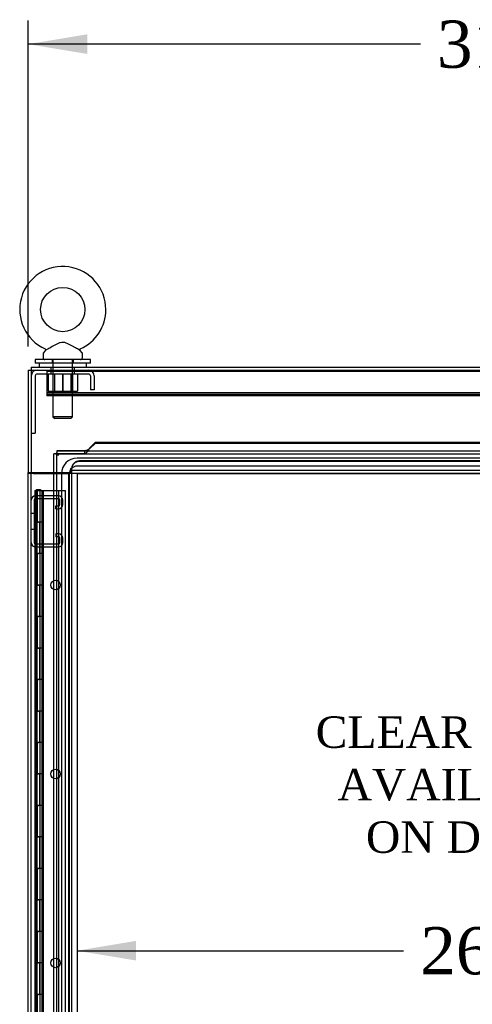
# Model space of a CAD drawing. Header units: inches. Extents: x 1 to 299, y -2 to 199.
# Tile 38 of 68: x 63 to 77, y 114 to 145. Entities that reach past the tile are written whole.
import ezdxf
from ezdxf.enums import TextEntityAlignment as Align
from ezdxf.lldxf.tags import DXFTag

# ---------------------------------------------------------------- set-up
doc = ezdxf.new("R2010")
doc.units = ezdxf.units.IN
doc.header["$MEASUREMENT"] = 0
for name, color, linetype in [('COM50677-1', 7, 'Continuous'), ('COM53933-2', 7, 'Continuous'), ('COM53955-2', 7, 'Continuous'), ('COM53964-2', 7, 'Continuous'), ('COM54746-60', 7, 'Continuous'), ('COM56144', 7, 'Continuous'), ('COM70220', 7, 'Continuous'), ('COM71178-1', 7, 'Continuous'), ('Default', 7, 'Continuous'), ('DV3_Default', 7, 'Continuous'), ('NTS18024', 7, 'Continuous'), ('SCS86414', 7, 'Continuous'), ('WAF25377', 7, 'Continuous'), ('WAM254785', 7, 'Continuous')]:
    doc.layers.add(name, color=color, linetype=linetype)
doc.styles.add('SEACAD_Times_New_Roman', font='times.ttf')
tags = doc.linetypes.add('HIDDEN2', pattern=[0.1875, 0.125, -0.0625]).pattern_tags.tags
tags[6:7] = [DXFTag(74, 4), DXFTag(75, 0), DXFTag(340, '0'), DXFTag(46, 0.0), DXFTag(50, 0.0), DXFTag(44, 0.0), DXFTag(45, 0.0)]
tags[4:5] = [DXFTag(74, 4), DXFTag(75, 0), DXFTag(340, '0'), DXFTag(46, 0.0), DXFTag(50, 0.0), DXFTag(44, 0.0), DXFTag(45, 0.0)]
doc.dimstyles.new('HAMMOND_(STH_-_300x200)', dxfattribs={"dimtxt": 1.5, "dimasz": 1.875, "dimexe": 0.75, "dimexo": 0.75, "dimgap": 0.375, "dimtad": 0, "dimtih": 1, "dimtoh": 1, "dimzin": 0, "dimdsep": 46, "dimtxsty": 'SEACAD_Times_New_Roman', "dimblk1": '_SE_FILLED', "dimblk2": '_SE_FILLED', "dimsah": 1, "dimcen": 0.75, "dimadec": 0, "dimazin": 0, "dimtfac": 0.8, "dimtofl": 0, "dimtmove": 0, "dimatfit": 3, "dimfxl": 1, "dimtolj": 1, "dimtzin": 0, "dimarcsym": 0})

# ---------------------------------------------------------------- blocks, each defined once
blk = doc.blocks.new('SE2')
at = {"layer": 'COM50677-1', "color": 7, "linetype": 'HIDDEN2'}
for p, q in [((63.192, 133.855), (63.192, 132.04)), ((64.882, 133.915), (63.252, 133.915)), ((63.692, 134.04), (63.692, 133.915)), ((64.442, 133.915), (64.442, 134.04)), ((64.942, 133.855), (64.942, 133.415)), ((65.067, 133.855), (65.067, 133.415)), ((65.067, 133.415), (64.942, 133.415)), ((63.067, 132.04), (63.192, 132.04))]:
    blk.add_line(p, q, dxfattribs=at)
for centre, radius, start, end in [((63.252, 133.855), 0.185, 90, 180), ((63.252, 133.855), 0.06, 90, 180), ((64.882, 133.855), 0.185, 0, 90), ((64.882, 133.855), 0.06, 0, 90)]:
    blk.add_arc(centre, radius, start, end, dxfattribs=at)
at = {"layer": 'COM53933-2', "color": 7, "linetype": 'Continuous'}
for p, q in [((63.067, 134.135), (93.937, 134.135)), ((63.067, 134.135), (63.067, 133.992)), ((63.067, 133.992), (63.067, 130.79)), ((63.067, 130.79), (63.784, 130.79))]:
    blk.add_line(p, q, dxfattribs=at)
at = {"layer": 'COM53933-2', "color": 7, "linetype": 'HIDDEN2'}
for p, q in [((63.067, 134.04), (93.937, 134.04)), ((63.692, 134.135), (63.692, 134.04)), ((64.442, 134.04), (64.442, 134.135)), ((91.407, 131.157), (64.597, 131.157)), ((91.407, 131.14), (64.597, 131.14)), ((63.784, 130.79), (64.317, 130.79)), ((64.317, 130.903), (64.317, 130.79)), ((64.348, 130.928), (64.347, 130.91)), ((64.347, 130.91), (64.347, 130.76)), ((91.657, 130.855), (64.347, 130.855)), ((91.657, 130.76), (64.347, 130.76))]:
    blk.add_line(p, q, dxfattribs=at)
blk.add_arc((64.332, 130.903), 0.015, 0, 180, dxfattribs=at)
for centre, major_axis, start_param, end_param in [((64.597, 130.91), (0.25, 0), 1.570796, 3.06971), ((64.597, 130.894), (-0.25, 0), 4.712389, 6.211302)]:
    blk.add_ellipse(centre, major_axis=major_axis, ratio=0.984808, start_param=start_param, end_param=end_param, dxfattribs=at)
at = {"layer": 'COM53955-2', "color": 7, "linetype": 'Continuous'}
for p, q in [((64.92, 131.565), (65.109, 131.748)), ((64.92, 131.541), (65.109, 131.723)), ((65.109, 131.748), (65.109, 131.723)), ((65.109, 131.748), (77.913, 131.748)), ((65.109, 131.723), (77.913, 131.723)), ((63.84, 131.385), (63.784, 131.385)), ((63.784, 69.043), (63.784, 131.385)), ((63.879, 131.385), (63.84, 131.385)), ((63.879, 131.48), (63.879, 131.424)), ((63.879, 131.48), (92.064, 131.48)), ((63.879, 131.48), (63.879, 131.48)), ((64.754, 131.48), (63.879, 131.48)), ((63.879, 131.385), (63.879, 131.424)), ((63.92, 131.345), (63.879, 131.385)), ((64.92, 131.541), (64.92, 131.565)), ((63.927, 131.337), (63.927, 131.338)), ((63.927, 131.337), (63.927, 131.337)), ((63.927, 131.337), (63.927, 131.337)), ((63.927, 131.337), (63.927, 131.337))]:
    blk.add_line(p, q, dxfattribs=at)
at = {"layer": 'COM53955-2', "color": 7, "linetype": 'HIDDEN2'}
for p, q in [((64.754, 131.386), (63.879, 131.386)), ((63.879, 131.385), (92.064, 131.385)), ((63.879, 69.043), (63.879, 131.385)), ((63.922, 131.342), (63.92, 131.345)), ((64.754, 131.48), (64.754, 131.386)), ((64.888, 131.518), (64.888, 131.525))]:
    blk.add_line(p, q, dxfattribs=at)
at = {"layer": 'COM53955-2', "color": 7, "linetype": 'Continuous'}
for centre, radius, start, end in [((64.349, 132.208), 0.967, 238.2614, 244.1309), ((62.95, 130.857), 1.088, 26.1959, 31.4118)]:
    blk.add_arc(centre, radius, start, end, dxfattribs=at)
blk.add_open_spline([(64.92, 131.541), (64.906, 131.534), (64.892, 131.527), (64.865, 131.513), (64.851, 131.506), (64.823, 131.495), (64.809, 131.49), (64.782, 131.483), (64.768, 131.481), (64.754, 131.48)], degree=3, knots=[0, 0, 0, 0, 0.25, 0.25, 0.5, 0.5, 0.75, 0.75, 1, 1, 1, 1], dxfattribs=at)
at = {"layer": 'COM53955-2', "color": 7, "linetype": 'HIDDEN2'}
blk.add_open_spline([(64.888, 131.518), (64.885, 131.513), (64.882, 131.508), (64.865, 131.483), (64.851, 131.463), (64.823, 131.429), (64.809, 131.415), (64.782, 131.394), (64.768, 131.388), (64.754, 131.386)], degree=3, knots=[0.1915139, 0.1915139, 0.1915139, 0.1915139, 0.25, 0.25, 0.5, 0.5, 0.75, 0.75, 1, 1, 1, 1], dxfattribs=at)
at = {"layer": 'COM53955-2', "color": 7, "linetype": 'Continuous'}
blk.add_open_spline([(64.92, 131.565), (64.909, 131.55), (64.899, 131.534), (64.888, 131.518)], degree=3, dxfattribs=at)
at = {"layer": 'COM53964-2', "color": 7, "linetype": 'HIDDEN2'}
for p, q in [((63.162, 129.911), (63.162, 128.562)), ((63.929, 130.049), (63.205, 130.049)), ((63.929, 129.954), (63.205, 129.954)), ((63.972, 129.773), (63.972, 129.911)), ((64.067, 129.773), (64.067, 129.911)), ((63.162, 129.487), (63.067, 129.487)), ((63.846, 129.73), (63.929, 129.73)), ((63.846, 129.635), (63.846, 129.73)), ((63.846, 129.635), (63.929, 129.635)), ((63.067, 128.987), (63.162, 128.987)), ((63.929, 128.838), (63.846, 128.838)), ((63.846, 128.838), (63.846, 128.743)), ((63.929, 128.743), (63.846, 128.743)), ((63.972, 128.562), (63.972, 128.7)), ((64.067, 128.562), (64.067, 128.7)), ((63.205, 128.519), (63.929, 128.519)), ((63.205, 128.424), (63.929, 128.424))]:
    blk.add_line(p, q, dxfattribs=at)
for centre, radius, start, end in [((63.205, 129.911), 0.138, 90, 180), ((63.205, 129.911), 0.043, 90, 180), ((63.929, 129.911), 0.138, 0, 90), ((63.929, 129.911), 0.043, 0, 90), ((63.929, 129.773), 0.043, 270, 0), ((63.929, 129.773), 0.138, 270, 0), ((63.205, 128.562), 0.138, 180, 270), ((63.205, 128.562), 0.043, 180, 270), ((63.929, 128.7), 0.138, 0, 90), ((63.929, 128.7), 0.043, 0, 90), ((63.929, 128.562), 0.043, 270, 0), ((63.929, 128.562), 0.138, 270, 0)]:
    blk.add_arc(centre, radius, start, end, dxfattribs=at)
at = {"layer": 'COM54746-60', "color": 7, "linetype": 'Continuous'}
for p, q in [((63.182, 130.214), (63.416, 130.214)), ((63.182, 130.214), (63.182, 129.214)), ((63.237, 130.223), (63.237, 130.249)), ((63.237, 130.249), (63.287, 130.249)), ((63.287, 130.223), (63.237, 130.223)), ((63.249, 130.223), (63.249, 130.214)), ((63.287, 130.249), (63.312, 130.249)), ((63.287, 130.223), (63.312, 130.223)), ((63.312, 130.249), (63.362, 130.249)), ((63.362, 130.223), (63.312, 130.223)), ((63.349, 130.214), (63.349, 130.223)), ((63.362, 130.249), (63.362, 130.223)), ((63.416, 130.214), (63.784, 130.214)), ((63.416, 129.214), (63.416, 130.214)), ((63.182, 129.214), (63.299, 129.214)), ((63.182, 129.214), (63.182, 128.214)), ((63.299, 129.214), (63.182, 129.214)), ((63.416, 129.214), (63.299, 129.214)), ((63.182, 128.214), (63.299, 128.214)), ((63.299, 128.214), (63.182, 128.214)), ((63.182, 128.214), (63.182, 127.214)), ((63.416, 128.214), (63.299, 128.214)), ((63.416, 127.214), (63.416, 128.214)), ((63.182, 127.214), (63.299, 127.214)), ((63.182, 127.214), (63.182, 126.214)), ((63.299, 127.214), (63.182, 127.214)), ((63.416, 127.214), (63.299, 127.214)), ((63.182, 126.214), (63.299, 126.214)), ((63.299, 126.214), (63.182, 126.214)), ((63.182, 126.214), (63.182, 125.214)), ((63.416, 126.214), (63.299, 126.214)), ((63.416, 125.214), (63.416, 126.214)), ((63.182, 125.214), (63.299, 125.214)), ((63.182, 125.214), (63.182, 124.214)), ((63.299, 125.214), (63.182, 125.214)), ((63.416, 125.214), (63.299, 125.214)), ((63.182, 124.214), (63.299, 124.214)), ((63.299, 124.214), (63.182, 124.214)), ((63.182, 124.214), (63.182, 123.214)), ((63.416, 124.214), (63.299, 124.214)), ((63.416, 123.214), (63.416, 124.214)), ((63.182, 123.214), (63.299, 123.214)), ((63.182, 123.214), (63.182, 122.214)), ((63.299, 123.214), (63.182, 123.214)), ((63.416, 123.214), (63.299, 123.214)), ((63.182, 122.214), (63.299, 122.214)), ((63.299, 122.214), (63.182, 122.214)), ((63.182, 122.214), (63.182, 121.214)), ((63.416, 122.214), (63.299, 122.214)), ((63.416, 121.214), (63.416, 122.214)), ((63.182, 121.214), (63.299, 121.214)), ((63.182, 121.214), (63.182, 120.214)), ((63.299, 121.214), (63.182, 121.214)), ((63.416, 121.214), (63.299, 121.214)), ((63.182, 120.214), (63.299, 120.214)), ((63.299, 120.214), (63.182, 120.214)), ((63.182, 120.214), (63.182, 119.214)), ((63.416, 120.214), (63.299, 120.214)), ((63.416, 119.214), (63.416, 120.214)), ((63.182, 119.214), (63.299, 119.214)), ((63.182, 119.214), (63.182, 118.214)), ((63.299, 119.214), (63.182, 119.214)), ((63.416, 119.214), (63.299, 119.214)), ((63.182, 118.214), (63.299, 118.214)), ((63.299, 118.214), (63.182, 118.214)), ((63.182, 118.214), (63.182, 117.214)), ((63.416, 118.214), (63.299, 118.214)), ((63.416, 117.214), (63.416, 118.214)), ((63.182, 117.214), (63.299, 117.214)), ((63.182, 117.214), (63.182, 116.214)), ((63.299, 117.214), (63.182, 117.214)), ((63.416, 117.214), (63.299, 117.214)), ((63.182, 116.214), (63.299, 116.214)), ((63.299, 116.214), (63.182, 116.214)), ((63.182, 116.214), (63.182, 115.214)), ((63.416, 116.214), (63.299, 116.214)), ((63.416, 115.214), (63.416, 116.214)), ((63.182, 115.214), (63.299, 115.214)), ((63.182, 115.214), (63.182, 114.214)), ((63.299, 115.214), (63.182, 115.214)), ((63.416, 115.214), (63.299, 115.214)), ((63.182, 114.214), (63.299, 114.214)), ((63.299, 114.214), (63.182, 114.214)), ((63.182, 114.214), (63.182, 113.214)), ((63.416, 114.214), (63.299, 114.214)), ((63.416, 113.214), (63.416, 114.214))]:
    blk.add_line(p, q, dxfattribs=at)
at = {"layer": 'COM54746-60', "color": 7, "linetype": 'HIDDEN2'}
for p, q in [((63.22, 129.214), (63.22, 130.214)), ((63.244, 130.214), (63.244, 129.214)), ((63.249, 130.214), (63.249, 70.214)), ((63.263, 129.214), (63.263, 130.214)), ((63.349, 70.214), (63.349, 130.214)), ((63.354, 129.214), (63.354, 130.214)), ((63.416, 129.214), (63.416, 130.214)), ((63.432, 70.214), (63.432, 130.214)), ((63.457, 70.214), (63.457, 130.214)), ((63.784, 130.214), (63.879, 130.214)), ((63.879, 130.214), (63.941, 130.214)), ((63.941, 70.214), (63.941, 130.214)), ((63.941, 130.214), (64.151, 130.214)), ((64.151, 70.214), (64.151, 130.214)), ((63.22, 128.214), (63.22, 129.214)), ((63.244, 129.214), (63.244, 128.214)), ((63.333, 129.214), (63.333, 128.214)), ((63.354, 128.214), (63.354, 129.214)), ((63.354, 128.214), (63.354, 129.214)), ((63.416, 129.214), (63.416, 129.214)), ((63.416, 128.214), (63.416, 129.214)), ((63.416, 128.214), (63.416, 129.214)), ((63.416, 129.214), (63.416, 129.214)), ((63.22, 127.214), (63.22, 128.214)), ((63.244, 128.214), (63.244, 127.214)), ((63.263, 127.214), (63.263, 128.214)), ((63.354, 127.214), (63.354, 128.214)), ((63.416, 128.214), (63.416, 128.214)), ((63.416, 128.214), (63.416, 128.214)), ((63.416, 127.214), (63.416, 128.214)), ((63.22, 126.214), (63.22, 127.214)), ((63.244, 127.214), (63.244, 126.214)), ((63.333, 127.214), (63.333, 126.214)), ((63.354, 126.214), (63.354, 127.214)), ((63.354, 126.214), (63.354, 127.214)), ((63.416, 127.214), (63.416, 127.214)), ((63.416, 126.214), (63.416, 127.214)), ((63.416, 126.214), (63.416, 127.214)), ((63.416, 127.214), (63.416, 127.214)), ((63.22, 125.214), (63.22, 126.214)), ((63.244, 126.214), (63.244, 125.214)), ((63.263, 125.214), (63.263, 126.214)), ((63.354, 125.214), (63.354, 126.214)), ((63.416, 126.214), (63.416, 126.214)), ((63.416, 126.214), (63.416, 126.214)), ((63.416, 125.214), (63.416, 126.214)), ((63.22, 124.214), (63.22, 125.214)), ((63.244, 125.214), (63.244, 124.214)), ((63.333, 125.214), (63.333, 124.214)), ((63.354, 124.214), (63.354, 125.214)), ((63.354, 124.214), (63.354, 125.214)), ((63.416, 125.214), (63.416, 125.214)), ((63.416, 124.214), (63.416, 125.214)), ((63.416, 124.214), (63.416, 125.214)), ((63.416, 125.214), (63.416, 125.214)), ((63.22, 123.214), (63.22, 124.214)), ((63.244, 124.214), (63.244, 123.214)), ((63.263, 123.214), (63.263, 124.214)), ((63.354, 123.214), (63.354, 124.214)), ((63.416, 124.214), (63.416, 124.214)), ((63.416, 124.214), (63.416, 124.214)), ((63.416, 123.214), (63.416, 124.214)), ((63.22, 122.214), (63.22, 123.214)), ((63.244, 123.214), (63.244, 122.214)), ((63.333, 123.214), (63.333, 122.214)), ((63.354, 122.214), (63.354, 123.214)), ((63.354, 122.214), (63.354, 123.214)), ((63.416, 123.214), (63.416, 123.214)), ((63.416, 122.214), (63.416, 123.214)), ((63.416, 122.214), (63.416, 123.214)), ((63.416, 123.214), (63.416, 123.214)), ((63.22, 121.214), (63.22, 122.214)), ((63.244, 122.214), (63.244, 121.214)), ((63.263, 121.214), (63.263, 122.214)), ((63.354, 121.214), (63.354, 122.214)), ((63.416, 122.214), (63.416, 122.214)), ((63.416, 122.214), (63.416, 122.214)), ((63.416, 121.214), (63.416, 122.214)), ((63.22, 120.214), (63.22, 121.214)), ((63.244, 121.214), (63.244, 120.214)), ((63.333, 121.214), (63.333, 120.214)), ((63.354, 120.214), (63.354, 121.214)), ((63.354, 120.214), (63.354, 121.214)), ((63.416, 121.214), (63.416, 121.214)), ((63.416, 120.214), (63.416, 121.214)), ((63.416, 120.214), (63.416, 121.214)), ((63.416, 121.214), (63.416, 121.214)), ((63.22, 119.214), (63.22, 120.214)), ((63.244, 120.214), (63.244, 119.214)), ((63.263, 119.214), (63.263, 120.214)), ((63.354, 119.214), (63.354, 120.214)), ((63.416, 120.214), (63.416, 120.214)), ((63.416, 120.214), (63.416, 120.214)), ((63.416, 119.214), (63.416, 120.214)), ((63.22, 118.214), (63.22, 119.214)), ((63.244, 119.214), (63.244, 118.214)), ((63.333, 119.214), (63.333, 118.214)), ((63.354, 118.214), (63.354, 119.214)), ((63.354, 118.214), (63.354, 119.214)), ((63.416, 119.214), (63.416, 119.214)), ((63.416, 118.214), (63.416, 119.214)), ((63.416, 118.214), (63.416, 119.214)), ((63.416, 119.214), (63.416, 119.214)), ((63.22, 117.214), (63.22, 118.214)), ((63.244, 118.214), (63.244, 117.214)), ((63.263, 117.214), (63.263, 118.214)), ((63.354, 117.214), (63.354, 118.214)), ((63.416, 118.214), (63.416, 118.214)), ((63.416, 118.214), (63.416, 118.214)), ((63.416, 117.214), (63.416, 118.214)), ((63.22, 116.214), (63.22, 117.214)), ((63.244, 117.214), (63.244, 116.214)), ((63.333, 117.214), (63.333, 116.214)), ((63.354, 116.214), (63.354, 117.214)), ((63.354, 116.214), (63.354, 117.214)), ((63.416, 117.214), (63.416, 117.214)), ((63.416, 116.214), (63.416, 117.214)), ((63.416, 116.214), (63.416, 117.214)), ((63.416, 117.214), (63.416, 117.214)), ((63.22, 115.214), (63.22, 116.214)), ((63.244, 116.214), (63.244, 115.214)), ((63.263, 115.214), (63.263, 116.214)), ((63.354, 115.214), (63.354, 116.214)), ((63.416, 116.214), (63.416, 116.214)), ((63.416, 116.214), (63.416, 116.214)), ((63.416, 115.214), (63.416, 116.214)), ((63.22, 114.214), (63.22, 115.214)), ((63.244, 115.214), (63.244, 114.214)), ((63.333, 115.214), (63.333, 114.214)), ((63.354, 114.214), (63.354, 115.214)), ((63.354, 114.214), (63.354, 115.214)), ((63.416, 115.214), (63.416, 115.214)), ((63.416, 114.214), (63.416, 115.214)), ((63.416, 114.214), (63.416, 115.214)), ((63.416, 115.214), (63.416, 115.214)), ((63.22, 113.214), (63.22, 114.214)), ((63.244, 114.214), (63.244, 113.214)), ((63.263, 113.214), (63.263, 114.214)), ((63.354, 113.214), (63.354, 114.214)), ((63.416, 114.214), (63.416, 114.214)), ((63.416, 114.214), (63.416, 114.214)), ((63.416, 113.214), (63.416, 114.214))]:
    blk.add_line(p, q, dxfattribs=at)
for centre in [(63.838, 127.214), (63.838, 121.214), (63.838, 115.214)]:
    blk.add_circle(centre, 0.152, dxfattribs=at)
at = {"layer": 'COM56144', "color": 7, "linetype": 'HIDDEN2'}
for p, q in [((63.565, 134.04), (63.565, 133.997)), ((93.44, 134), (63.565, 134)), ((63.565, 133.997), (63.565, 133.27)), ((93.44, 133.321), (63.565, 133.321)), ((63.565, 133.27), (63.565, 133.227)), ((93.44, 133.267), (63.565, 133.267)), ((93.44, 133.227), (63.565, 133.227))]:
    blk.add_line(p, q, dxfattribs=at)
at = {"layer": 'COM70220', "color": 7, "linetype": 'HIDDEN2'}
for p, q in [((91.422, 131.242), (64.522, 131.242)), ((91.422, 131.241), (64.522, 131.241)), ((64.022, 130.742), (64.022, 69.687)), ((64.023, 130.742), (64.023, 69.687)), ((64.272, 130.742), (64.272, 69.687)), ((64.521, 130.742), (64.521, 69.687)), ((91.422, 130.992), (64.522, 130.992)), ((91.422, 130.743), (64.522, 130.743)), ((91.422, 130.742), (64.522, 130.742)), ((64.522, 130.742), (64.522, 69.687))]:
    blk.add_line(p, q, dxfattribs=at)
for radius in [0.5, 0.499, 0.25, 0.001]:
    blk.add_arc((64.522, 130.742), radius, 90, 180, dxfattribs=at)
at = {"layer": 'COM71178-1', "color": 7, "linetype": 'Continuous'}
for p, q in [((62.972, 134.04), (62.972, 130.79)), ((62.972, 134.04), (63.067, 134.04)), ((62.972, 130.76), (62.972, 130.79)), ((62.972, 130.79), (63.067, 130.79)), ((62.972, 69.45), (62.972, 130.76)), ((63.132, 130.76), (62.972, 130.76)), ((63.067, 130.76), (63.067, 130.79)), ((63.132, 130.76), (63.784, 130.76))]:
    blk.add_line(p, q, dxfattribs=at)
at = {"layer": 'COM71178-1', "color": 7, "linetype": 'HIDDEN2'}
for p, q in [((63.067, 69.45), (63.067, 130.76)), ((63.784, 130.76), (64.187, 130.76)), ((64.187, 130.76), (64.252, 130.76)), ((64.347, 130.76), (64.252, 130.76)), ((64.252, 130.76), (64.252, 69.45)), ((64.347, 130.76), (64.347, 69.45))]:
    blk.add_line(p, q, dxfattribs=at)
at = {"layer": 'NTS18024', "color": 7, "linetype": 'HIDDEN2'}
for p, q in [((63.602, 133.915), (63.602, 133.37)), ((63.755, 133.915), (63.755, 133.37)), ((63.804, 133.915), (63.804, 133.37)), ((64.063, 133.915), (64.063, 133.37)), ((64.067, 133.915), (64.067, 133.37)), ((64.33, 133.37), (64.33, 133.915)), ((64.38, 133.915), (64.38, 133.37)), ((64.532, 133.915), (64.532, 133.37)), ((63.602, 133.37), (64.067, 133.37)), ((64.067, 133.37), (64.532, 133.37))]:
    blk.add_line(p, q, dxfattribs=at)
at = {"layer": 'SCS86414', "color": 7, "linetype": 'Continuous'}
for p, q in [((63.442, 134.554), (63.442, 134.435)), ((63.522, 134.673), (63.456, 134.593)), ((64.678, 134.593), (64.613, 134.671)), ((64.692, 134.435), (64.692, 134.554))]:
    blk.add_line(p, q, dxfattribs=at)
at = {"layer": 'SCS86414', "color": 7, "linetype": 'HIDDEN2'}
for p, q in [((63.755, 134.375), (63.755, 132.56)), ((64.379, 132.56), (64.379, 134.375)), ((64.379, 132.56), (63.755, 132.56)), ((63.755, 132.56), (63.815, 132.5)), ((64.319, 132.5), (63.815, 132.5)), ((64.319, 132.5), (64.379, 132.56))]:
    blk.add_line(p, q, dxfattribs=at)
at = {"layer": 'SCS86414', "color": 7, "linetype": 'Continuous'}
blk.add_circle((64.067, 135.964), 0.704, dxfattribs=at)
for centre, radius, start, end in [((64.067, 135.964), 1.367, 0, 245.9755), ((64.067, 135.964), 1.367, 293.993, 0), ((63.502, 134.554), 0.06, 140.3214, 180), ((63.499, 134.691), 0.0275, 13.4099, 65.0053), ((64.637, 134.689), 0.03, 118.4473, 216.6938), ((64.632, 134.554), 0.06, 0, 39.6786), ((63.502, 134.435), 0.06, 180, 270), ((64.632, 134.435), 0.06, 270, 0)]:
    blk.add_arc(centre, radius, start, end, dxfattribs=at)
blk.add_open_spline([(64.614, 134.67), (64.614, 134.67), (64.596, 134.68), (64.532, 134.715), (64.485, 134.741), (64.407, 134.784), (64.38, 134.799), (64.325, 134.829), (64.297, 134.845), (64.239, 134.874), (64.21, 134.888), (64.149, 134.911), (64.117, 134.919), (64.052, 134.924), (64.019, 134.919), (63.957, 134.901), (63.927, 134.889), (63.839, 134.847), (63.784, 134.816), (63.677, 134.756), (63.627, 134.728), (63.551, 134.686), (63.525, 134.672), (63.52, 134.67), (63.52, 134.67), (63.52, 134.67)], degree=3, knots=[0.0683017, 0.0683017, 0.0683017, 0.0683017, 0.125, 0.125, 0.1875, 0.1875, 0.21875, 0.21875, 0.25, 0.25, 0.28125, 0.28125, 0.3125, 0.3125, 0.34375, 0.34375, 0.375, 0.375, 0.4375, 0.4375, 0.5, 0.5, 0.5625, 0.5625, 0.5685641, 0.5685641, 0.5685641, 0.5685641], dxfattribs=at)
at = {"layer": 'WAF25377', "color": 7, "linetype": 'Continuous'}
for p, q in [((64.942, 134.375), (63.192, 134.375)), ((63.192, 134.375), (63.192, 134.26)), ((64.942, 134.26), (63.192, 134.26)), ((64.942, 134.26), (64.942, 134.375))]:
    blk.add_line(p, q, dxfattribs=at)
at = {"layer": 'WAF25377', "color": 7, "linetype": 'HIDDEN2'}
for p, q in [((63.727, 134.375), (63.727, 134.26)), ((64.407, 134.26), (64.407, 134.375))]:
    blk.add_line(p, q, dxfattribs=at)
at = {"layer": 'WAM254785', "color": 7, "linetype": 'Continuous'}
for p, q in [((63.317, 134.26), (63.317, 134.135)), ((64.817, 134.135), (64.817, 134.26))]:
    blk.add_line(p, q, dxfattribs=at)
at = {"layer": 'WAM254785', "color": 7, "linetype": 'HIDDEN2'}
for p, q in [((63.755, 134.26), (63.755, 134.135)), ((64.38, 134.135), (64.38, 134.26))]:
    blk.add_line(p, q, dxfattribs=at)
at = {"layer": 'DV3_Default', "insert": (77.11, 123.044), "char_height": 1, "width": 10.3154, "attachment_point": 2}
blk.add_mtext('{\\fTimes New Roman|b0||i0||c0|p34;\\C7;\\H1.;\\W1.;CLEAR SPACE \\P}{\\fTimes New Roman|b0||i0||c0|p34;\\C7;\\H1.;\\W1.;AVAILABLE \\P}{\\fTimes New Roman|b0||i0||c0|p34;\\C7;\\H1.;\\W1.;ON DOOR}', dxfattribs=at)
blk = doc.blocks.new('DMBLK2852')
at = {"layer": 'Default', "linetype": 'Continuous'}
for points in [[(64.847, 144.707), (62.972, 144.394), (64.847, 144.082)], [(92.157, 144.707), (92.157, 144.082), (94.032, 144.394)]]:
    blk.add_hatch(color=7, dxfattribs=at).paths.add_polyline_path(points)
at = {"layer": 'Default', "color": 7, "linetype": 'Continuous'}
for p, q in [((62.972, 134.79), (62.972, 145.144)), ((94.032, 134.79), (94.032, 145.144)), ((75.418, 144.394), (62.972, 144.394)), ((94.032, 144.394), (81.586, 144.394))]:
    blk.add_line(p, q, dxfattribs=at)
at = {"layer": 'Default', "color": 7, "linetype": 'Continuous', "style": 'SEACAD_Times_New_Roman'}
blk.add_text('31.06', height=1.5, dxfattribs=at).set_placement((75.943, 145.144), align=Align.TOP_LEFT)
blk = doc.blocks.new('_SE_FILLED')
at = {"color": 0}
blk.add_line((0, 0), (-1, 0), dxfattribs=at)
blk.add_solid([(0, 0), (-1, -0.1665), (-1, 0.1665), (0, 0)], dxfattribs=at)
blk = doc.blocks.new('DMBLK2864')
at = {"layer": 'Default', "linetype": 'Continuous'}
for points in [[(66.396, 115.289), (66.396, 115.914), (64.521, 115.601)], [(89.548, 115.289), (91.423, 115.601), (89.548, 115.914)]]:
    blk.add_hatch(color=7, dxfattribs=at).paths.add_polyline_path(points)
at = {"layer": 'Default', "color": 7, "linetype": 'Continuous'}
for p, q in [((64.521, 115.601), (74.887, 115.601)), ((81.056, 115.601), (91.423, 115.601))]:
    blk.add_line(p, q, dxfattribs=at)
at = {"layer": 'Default', "color": 7, "linetype": 'Continuous', "style": 'SEACAD_Times_New_Roman'}
blk.add_text('26.90', height=1.5, dxfattribs=at).set_placement((75.412, 116.351), align=Align.TOP_LEFT)

msp = doc.modelspace()

# ---------------------------------------------------------------- block references
at = {"layer": 'Default'}
msp.add_blockref('SE2', (0, 0), dxfattribs=at)

# ---------------------------------------------------------------- dimensions: what is measured, and where the dimension line sits
at = {"layer": 'Default', "color": 7, "linetype": 'Continuous'}
dim = msp.add_linear_dim(base=(62.972, 144.394), p1=(94.032, 134.04), p2=(62.972, 134.04), text='\\A1;<>', dimstyle='HAMMOND_(STH_-_300x200)', dxfattribs=at)
dim.commit()
dim.dimension.update_dxf_attribs({"geometry": 'DMBLK2852', "text_midpoint": (78.502, 144.394), "dimtype": 160})
dim = msp.add_linear_dim(base=(64.521, 115.601), p1=(64.521, 130.742), p2=(91.423, 130.742), angle=0, text='\\A1;<>', dimstyle='HAMMOND_(STH_-_300x200)', dxfattribs=at)
dim.commit()
dim.dimension.update_dxf_attribs({"geometry": 'DMBLK2864', "text_midpoint": (77.972, 115.601), "dimtype": 161})

doc.saveas('drawing.dxf')
